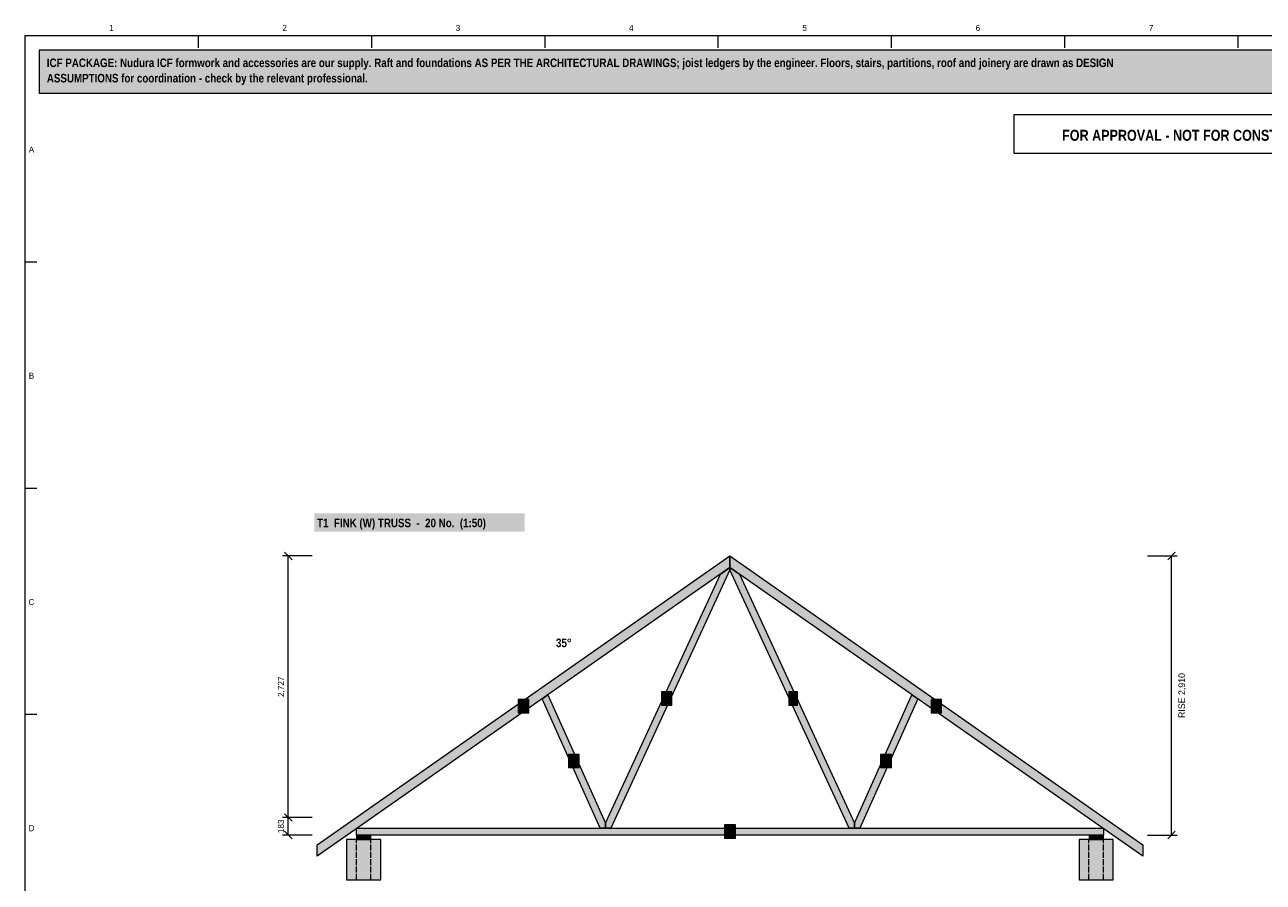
# Model space of a CAD drawing. Header units: millimetres. Extents: x 17 to 413, y 4 to 292.
# Tile 2 of 3: x 20 to 278, y 113 to 292. Entities that reach past the tile are written whole.
import ezdxf
from ezdxf.enums import TextEntityAlignment as Align

# ---------------------------------------------------------------- set-up
doc = ezdxf.new("R2010")
doc.units = ezdxf.units.MM
doc.linetypes.add('DASHED', pattern=[1.524, 1.27, -0.254])
for name, color, linetype in [('FILL-LIGHT', 7, 'Continuous'), ('FILL-TIMBER', 7, 'Continuous'), ('FILL-WHITE', 7, 'Continuous'), ('LINE-C_6B451A', 7, 'Continuous'), ('LINE-C_B27326', 7, 'Continuous'), ('LINE-GREY', 7, 'Continuous'), ('LINE-GREY-DASH', 7, 'DASHED'), ('LINE-INK', 7, 'Continuous'), ('LINE-RED', 7, 'Continuous'), ('TEXT-C_6B451A', 7, 'Continuous'), ('TEXT-INK', 7, 'Continuous'), ('TEXT-RED', 7, 'Continuous'), ('TEXT-STEEL_GREY', 7, 'Continuous')]:
    doc.layers.add(name, color=color, linetype=linetype)
doc.styles.add('OpenSansCondensed-Bold', font='OpenSansCondensed-Bold.ttf')

msp = doc.modelspace()

# ---------------------------------------------------------------- hatches: boundary and pattern name
at = {"layer": 'FILL-LIGHT', "true_color": 0xdedee0}
h = msp.add_hatch(color=254, dxfattribs=at)
h.dxf.hatch_style = 1
h.paths.add_polyline_path([(94.2, 113.98), (94.2, 122.38), (87.08, 122.38), (87.08, 113.98)])
h = msp.add_hatch(color=254, dxfattribs=at)
h.dxf.hatch_style = 1
h.paths.add_polyline_path([(246.91, 113.98), (246.91, 122.38), (239.8, 122.38), (239.8, 113.98)])
at = {"layer": 'FILL-TIMBER', "true_color": 0xeddbb8}
h = msp.add_hatch(color=254, dxfattribs=at)
h.dxf.hatch_style = 1
h.paths.add_polyline_path([(80.94, 118.89), (80.94, 121.26), (167, 181.52), (167, 181.52), (167, 179.15)])
h = msp.add_hatch(color=254, dxfattribs=at)
h.dxf.hatch_style = 1
h.paths.add_polyline_path([(253.06, 118.89), (167, 179.15), (167, 181.52), (167, 181.52), (253.06, 121.26)])
h = msp.add_hatch(color=254, dxfattribs=at)
h.dxf.hatch_style = 1
h.paths.add_polyline_path([(141.04, 124.76), (141.05, 125.78), (165.02, 177.76), (167, 179.15), (167, 178.61), (142.16, 124.76)])
h = msp.add_hatch(color=254, dxfattribs=at)
h.dxf.hatch_style = 1
h.paths.add_polyline_path([(191.84, 124.76), (167, 178.61), (167, 179.15), (168.98, 177.76), (192.95, 125.78), (192.96, 124.76)])
h = msp.add_hatch(color=254, dxfattribs=at)
h.dxf.hatch_style = 1
h.paths.add_polyline_path([(139.93, 124.76), (127.86, 151.74), (129.06, 152.58), (141.05, 125.78), (141.04, 124.76)])
h = msp.add_hatch(color=254, dxfattribs=at)
h.dxf.hatch_style = 1
h.paths.add_polyline_path([(192.96, 124.76), (192.95, 125.78), (204.94, 152.58), (206.14, 151.74), (194.07, 124.76)])
h = msp.add_hatch(color=254, dxfattribs=at)
h.dxf.hatch_style = 1
h.paths.add_polyline_path([(89.12, 123.32), (89.12, 124.76), (244.88, 124.76), (244.88, 123.32)])
at = {"layer": 'FILL-TIMBER', "true_color": 0xf2e0b2}
h = msp.add_hatch(color=254, dxfattribs=at)
h.dxf.hatch_style = 1
h.paths.add_polyline_path([(92.12, 122.38), (92.12, 123.32), (89.12, 123.32), (89.12, 122.38)])
h = msp.add_hatch(color=254, dxfattribs=at)
h.dxf.hatch_style = 1
h.paths.add_polyline_path([(244.88, 122.38), (244.88, 123.32), (241.88, 123.32), (241.88, 122.38)])
at = {"layer": 'FILL-WHITE', "true_color": 0xfff5f0}
h = msp.add_hatch(color=7, dxfattribs=at)
h.dxf.hatch_style = 1
h.paths.add_polyline_path([(23, 278), (307, 278), (307, 287), (23, 287)])
at = {"layer": 'FILL-WHITE', "true_color": 0xffffff}
h = msp.add_hatch(color=7, dxfattribs=at)
h.dxf.hatch_style = 1
h.paths.add_polyline_path([(80.34, 186.62), (124.22, 186.62), (124.22, 190.43), (80.34, 190.43)])
h = msp.add_hatch(color=7, dxfattribs=at)
h.dxf.hatch_style = 1
h.paths.add_polyline_path([(152.74, 150.39), (154.92, 150.39), (154.92, 153.16), (152.74, 153.16)])
h = msp.add_hatch(color=7, dxfattribs=at)
h.dxf.hatch_style = 1
h.paths.add_polyline_path([(179.28, 150.39), (181.06, 150.39), (181.06, 153.16), (179.28, 153.16)])
h = msp.add_hatch(color=7, dxfattribs=at)
h.dxf.hatch_style = 1
h.paths.add_polyline_path([(122.88, 148.82), (125.06, 148.82), (125.06, 151.59), (122.88, 151.59)])
h = msp.add_hatch(color=7, dxfattribs=at)
h.dxf.hatch_style = 1
h.paths.add_polyline_path([(208.94, 148.82), (211.12, 148.82), (211.12, 151.59), (208.94, 151.59)])
h = msp.add_hatch(color=7, dxfattribs=at)
h.dxf.hatch_style = 1
h.paths.add_polyline_path([(133.32, 137.38), (135.59, 137.38), (135.59, 140.14), (133.32, 140.14)])
h = msp.add_hatch(color=7, dxfattribs=at)
h.dxf.hatch_style = 1
h.paths.add_polyline_path([(198.41, 137.38), (200.68, 137.38), (200.68, 140.14), (198.41, 140.14)])
h = msp.add_hatch(color=7, dxfattribs=at)
h.dxf.hatch_style = 1
h.paths.add_polyline_path([(165.86, 122.66), (168.14, 122.66), (168.14, 125.42), (165.86, 125.42)])

# ---------------------------------------------------------------- linework, layer by layer
at = {"layer": 'LINE-C_6B451A', "lineweight": 5}
for points in [[(80.94, 118.89), (80.94, 121.26), (167, 181.52), (167, 181.52), (167, 179.15)], [(253.06, 118.89), (167, 179.15), (167, 181.52), (167, 181.52), (253.06, 121.26)], [(141.04, 124.76), (141.05, 125.78), (165.02, 177.76), (167, 179.15), (167, 178.61), (142.16, 124.76)], [(191.84, 124.76), (167, 178.61), (167, 179.15), (168.98, 177.76), (192.95, 125.78), (192.96, 124.76)], [(139.93, 124.76), (127.86, 151.74), (129.06, 152.58), (141.05, 125.78), (141.04, 124.76)], [(152.74, 150.39), (154.92, 150.39), (154.92, 153.16), (152.74, 153.16)], [(179.28, 150.39), (181.06, 150.39), (181.06, 153.16), (179.28, 153.16)], [(192.96, 124.76), (192.95, 125.78), (204.94, 152.58), (206.14, 151.74), (194.07, 124.76)], [(122.88, 148.82), (125.06, 148.82), (125.06, 151.59), (122.88, 151.59)], [(208.94, 148.82), (211.12, 148.82), (211.12, 151.59), (208.94, 151.59)], [(133.32, 137.38), (135.59, 137.38), (135.59, 140.14), (133.32, 140.14)], [(198.41, 137.38), (200.68, 137.38), (200.68, 140.14), (198.41, 140.14)], [(89.12, 123.32), (89.12, 124.76), (244.88, 124.76), (244.88, 123.32)], [(165.86, 122.66), (168.14, 122.66), (168.14, 125.42), (165.86, 125.42)]]:
    msp.add_lwpolyline(points, close=True, dxfattribs=at)
at = {"layer": 'LINE-C_B27326', "lineweight": 5}
for points in [[(92.12, 122.38), (92.12, 123.32), (89.12, 123.32), (89.12, 122.38)], [(244.88, 122.38), (244.88, 123.32), (241.88, 123.32), (241.88, 122.38)]]:
    msp.add_lwpolyline(points, close=True, dxfattribs=at)
at = {"layer": 'LINE-GREY', "lineweight": 5}
for points in [[(94.2, 113.98), (94.2, 122.38), (87.08, 122.38), (87.08, 113.98)], [(246.91, 113.98), (246.91, 122.38), (239.8, 122.38), (239.8, 113.98)]]:
    msp.add_lwpolyline(points, close=True, dxfattribs=at)
at = {"layer": 'LINE-GREY-DASH', "lineweight": 5}
for p, q in [((89.12, 113.98), (89.12, 122.38)), ((92.16, 113.98), (92.16, 122.38)), ((241.84, 113.98), (241.84, 122.38)), ((244.88, 113.98), (244.88, 122.38))]:
    msp.add_line(p, q, dxfattribs=at)
at = {"layer": 'LINE-INK', "lineweight": 5}
for p, q in [((56.12, 290), (56.12, 287.5)), ((92.25, 290), (92.25, 287.5)), ((128.38, 290), (128.38, 287.5)), ((164.5, 290), (164.5, 287.5)), ((200.62, 290), (200.62, 287.5)), ((236.75, 290), (236.75, 287.5)), ((272.88, 290), (272.88, 287.5)), ((20, 242.83), (22.5, 242.83)), ((20, 195.67), (22.5, 195.67)), ((79.94, 181.52), (73.74, 181.52)), ((75.72, 180.74), (74.17, 182.29)), ((74.94, 123.32), (74.94, 181.52)), ((254.06, 181.52), (260.25, 181.52)), ((258.28, 180.74), (259.83, 182.29)), ((259.06, 123.32), (259.06, 181.52)), ((20, 148.5), (22.5, 148.5)), ((79.94, 126.98), (73.74, 126.98)), ((75.72, 126.21), (74.17, 127.76)), ((75.72, 122.54), (74.17, 124.1)), ((258.28, 122.54), (259.83, 124.1)), ((79.94, 123.32), (73.74, 123.32)), ((254.06, 123.32), (260.25, 123.32))]:
    msp.add_line(p, q, dxfattribs=at)
msp.add_lwpolyline([(20, 7), (413, 7), (413, 290), (20, 290)], close=True, dxfattribs=at)
at = {"layer": 'LINE-RED', "lineweight": 5}
for points in [[(23, 278), (307, 278), (307, 287), (23, 287)], [(226.21, 265.5), (303, 265.5), (303, 273.5), (226.21, 273.5)]]:
    msp.add_lwpolyline(points, close=True, dxfattribs=at)

# ---------------------------------------------------------------- texts
at = {"layer": 'TEXT-C_6B451A', "style": 'OpenSansCondensed-Bold'}
msp.add_text('T1  FINK (W) TRUSS  -  20 No.  (1:50)', height=1.778, dxfattribs=at).set_placement((80.94, 187.52))
msp.add_text('35°', height=1.778, dxfattribs=at).set_placement((134, 162.51), align=Align.RIGHT)
for s, p in [('f', (180.17, 150.99)), ('a', (123.97, 149.42)), ('e', (153.83, 150.99)), ('c', (210.03, 149.42)), ('d', (134.46, 137.98)), ('g', (199.54, 137.98)), ('b', (167, 123.26))]:
    msp.add_text(s, height=1.27, dxfattribs=at).set_placement(p, align=Align.CENTER)
at = {"layer": 'TEXT-INK', "style": 'OpenSansCondensed-Bold'}
for s, p in [('ICF PACKAGE: Nudura ICF formwork and accessories are our supply. Raft and foundations AS PER THE ARCHITECTURAL DRAWINGS; joist ledgers by the engineer. Floors, stairs, partitions, roof and joinery are drawn as DESIGN', (24.6, 283.47)), ('ASSUMPTIONS for coordination - check by the relevant professional.', (24.6, 280.27))]:
    msp.add_text(s, height=1.778, dxfattribs=at).set_placement(p)
at = {"layer": 'TEXT-INK'}
for s, height, p in [('2,727', 1.27, (74.04, 154.25)), ('RISE 2,910', 1.372, (261.86, 152.42)), ('183', 1.27, (74.04, 125.15))]:
    msp.add_text(s, height=height, rotation=90, dxfattribs=at).set_placement(p, align=Align.CENTER)
at = {"layer": 'TEXT-RED', "style": 'OpenSansCondensed-Bold'}
msp.add_text('FOR APPROVAL - NOT FOR CONSTRUCTION', height=2.286, dxfattribs=at).set_placement((264.6, 268.1), align=Align.CENTER)
at = {"layer": 'TEXT-STEEL_GREY'}
for s, p in [('1', (38.06, 291)), ('2', (74.19, 291)), ('3', (110.31, 291)), ('4', (146.44, 291)), ('5', (182.56, 291)), ('6', (218.69, 291)), ('7', (254.81, 291)), ('A', (21.4, 265.62)), ('B', (21.4, 218.45)), ('C', (21.4, 171.28)), ('D', (21.4, 124.12))]:
    msp.add_text(s, height=1.27, dxfattribs=at).set_placement(p, align=Align.CENTER)

doc.saveas('drawing.dxf')
